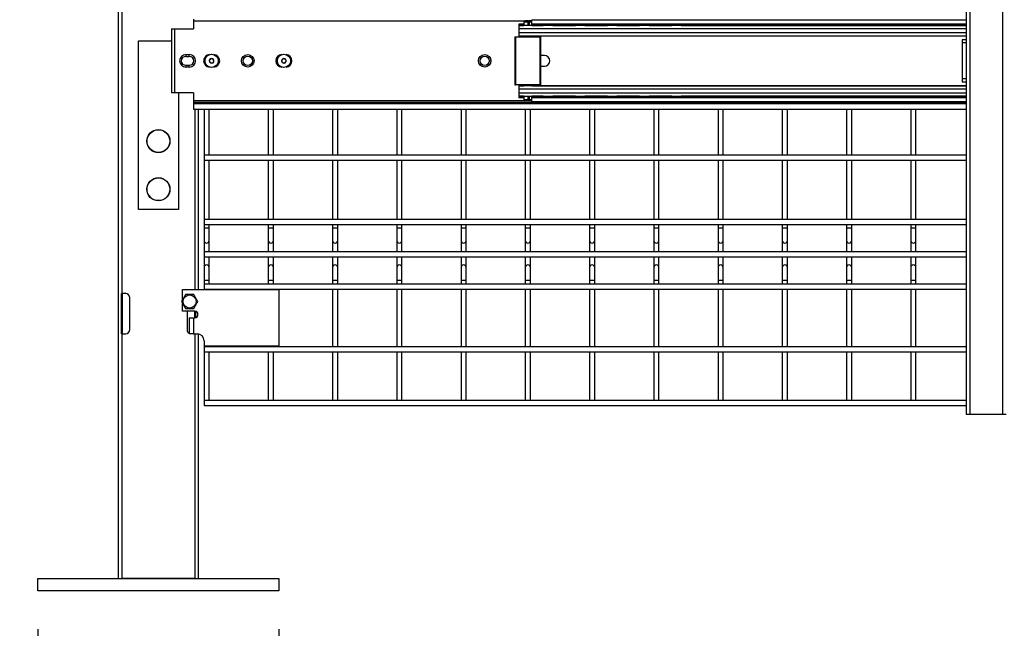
# Model space of a CAD drawing. Header units: inches. Extents: x 0.2 to 10.8, y 0.2 to 8.2.
# Tile 3 of 42: x 1.3 to 2.6, y 2 to 2.8. Entities that reach past the tile are written whole.
import ezdxf

# ---------------------------------------------------------------- set-up
doc = ezdxf.new("R2010")
doc.units = ezdxf.units.IN
doc.header["$MEASUREMENT"] = 0
doc.layers.add('DIMENSIONS', color=140, linetype='Continuous', lineweight=25)
doc.styles.add('SLDTEXTSTYLE0', font='TXT', dxfattribs={"width": 0.7})
doc.dimstyles.new('SLDDIMSTYLE0', dxfattribs={"dimtxt": 0.084961, "dimasz": 0.13, "dimexe": 0, "dimexo": 0.0625, "dimgap": 0.02124, "dimtad": 0, "dimtih": 1, "dimtoh": 1, "dimlfac": 24, "dimrnd": 1e-09, "dimzin": 12, "dimdsep": 46, "dimtxsty": 'SLDTEXTSTYLE0', "dimsah": 1, "dimcen": 0.09, "dimadec": 0, "dimazin": 3, "dimtfac": 1, "dimtofl": 0, "dimtmove": 0, "dimatfit": 3, "dimfxl": 0, "dimfrac": 2, "dimtolj": 1, "dimtzin": 12, "dimarcsym": 0})
doc.dimstyles.new('SLDDIMSTYLE1', dxfattribs={"dimtxt": 0.084961, "dimasz": 0.13, "dimexe": 0, "dimexo": 0.0625, "dimgap": 0.02124, "dimtad": 0, "dimtih": 1, "dimtoh": 1, "dimlfac": 24, "dimrnd": 1e-09, "dimzin": 4, "dimdsep": 46, "dimtxsty": 'SLDTEXTSTYLE0', "dimsah": 1, "dimcen": 0.09, "dimadec": 0, "dimazin": 1, "dimtfac": 1, "dimtmove": 0, "dimatfit": 0, "dimfxl": 0, "dimfrac": 2, "dimtolj": 1, "dimtzin": 12, "dimarcsym": 0})

# ---------------------------------------------------------------- blocks, each defined once
blk = doc.blocks.new('_D_1')
at = {"layer": 'DIMENSIONS'}
for p, q in [((1.5351, 5.0521), (0.9536, 5.0521)), ((1.0786, 5.0521), (1.0786, 3.9448)), ((0.8817, 3.7907), (0.8531, 3.7907)), ((0.8531, 3.7907), (0.8531, 3.6557)), ((1.2755, 3.7907), (1.304, 3.7907)), ((1.304, 3.7907), (1.304, 3.6557)), ((0.8531, 3.6557), (0.8817, 3.6557)), ((1.304, 3.6557), (1.2755, 3.6557)), ((1.0786, 2.0671), (1.0786, 3.6367)), ((1.3197, 2.0671), (0.9536, 2.0671))]:
    blk.add_line(p, q, dxfattribs=at)
for points in [[(1.0786, 5.0521), (1.0586, 4.9221), (1.0986, 4.9221)], [(1.0786, 2.0671), (1.0986, 2.1971), (1.0586, 2.1971)]]:
    blk.add_solid(points, dxfattribs=at)
at = {"layer": 'DIMENSIONS', "char_height": 0.08333, "attachment_point": 1, "style": 'SLDTEXTSTYLE0'}
for s, insert in [('71.64', (0.917, 3.9172)), ('1819.7', (0.8817, 3.7631))]:
    blk.add_mtext(s, dxfattribs=dict(at, insert=insert))
blk = doc.blocks.new('_D_2')
at = {"layer": 'DIMENSIONS'}
for p, q in [((1.3697, 2.0171), (1.3697, 1.3894)), ((1.6822, 2.0171), (1.6822, 1.3894)), ((0.6792, 1.5144), (0.6507, 1.5144)), ((0.6507, 1.5144), (0.6507, 1.3793)), ((1.0023, 1.5144), (1.0309, 1.5144)), ((1.0309, 1.5144), (1.0309, 1.3793)), ((1.3697, 1.5144), (1.1175, 1.5144)), ((1.6822, 1.5144), (1.9322, 1.5144)), ((0.6507, 1.3793), (0.6792, 1.3793)), ((1.0309, 1.3793), (1.0023, 1.3793))]:
    blk.add_line(p, q, dxfattribs=at)
for points in [[(1.3697, 1.5144), (1.2397, 1.5344), (1.2397, 1.4944)], [(1.6822, 1.5144), (1.8122, 1.4944), (1.8122, 1.5344)]]:
    blk.add_solid(points, dxfattribs=at)
at = {"layer": 'DIMENSIONS', "char_height": 0.08333, "attachment_point": 1, "style": 'SLDTEXTSTYLE0'}
for s, insert in [('7.50', (0.7145, 1.6408)), ('190.5', (0.6792, 1.4868))]:
    blk.add_mtext(s, dxfattribs=dict(at, insert=insert))
blk = doc.blocks.new('_D_3')
at = {"layer": 'DIMENSIONS'}
for p, q in [((1.6822, 2.0171), (1.6822, 1.3894)), ((3.4009, 2.0171), (3.4009, 1.3894)), ((1.6822, 1.5144), (2.2298, 1.5144)), ((2.3449, 1.5144), (2.3164, 1.5144)), ((2.3164, 1.5144), (2.3164, 1.3793)), ((2.7388, 1.5144), (2.7673, 1.5144)), ((2.7673, 1.5144), (2.7673, 1.3793)), ((3.4009, 1.5144), (2.8539, 1.5144)), ((2.3164, 1.3793), (2.3449, 1.3793)), ((2.7673, 1.3793), (2.7388, 1.3793))]:
    blk.add_line(p, q, dxfattribs=at)
for points in [[(1.6822, 1.5144), (1.8122, 1.4944), (1.8122, 1.5344)], [(3.4009, 1.5144), (3.2709, 1.5344), (3.2709, 1.4944)]]:
    blk.add_solid(points, dxfattribs=at)
at = {"layer": 'DIMENSIONS', "char_height": 0.08333, "attachment_point": 1, "style": 'SLDTEXTSTYLE0'}
for s, insert in [('41.25', (2.3803, 1.6408)), ('1047.8', (2.3449, 1.4868))]:
    blk.add_mtext(s, dxfattribs=dict(at, insert=insert))

msp = doc.modelspace()

# ---------------------------------------------------------------- linework, layer by layer
for p, q in [((1.47386, 5.04628), (1.47386, 2.08274)), ((2.57355, 5.04628), (2.57355, 2.29628)), ((2.57866, 2.29628), (2.57866, 5.04628)), ((2.62053, 5.04628), (2.62053, 2.29628)), ((1.47886, 2.45253), (1.47886, 3.65045)), ((1.5715, 2.80863), (1.5715, 2.80603)), ((1.5715, 2.80603), (1.5715, 2.79628)), ((2.00032, 2.80603), (1.5715, 2.80603)), ((1.99994, 2.80214), (1.99344, 2.80214)), ((1.99344, 2.80214), (1.99344, 2.80063)), ((1.99344, 2.80063), (1.99344, 2.80043)), ((1.99344, 2.80063), (1.99994, 2.80063)), ((2.57355, 2.80043), (1.99344, 2.80043)), ((1.99344, 2.80043), (1.99344, 2.79677)), ((1.99994, 2.80495), (1.99994, 2.80043)), ((2.00515, 2.80495), (1.99994, 2.80495)), ((2.00515, 2.8067), (2.00098, 2.8067)), ((2.00515, 2.8067), (2.00515, 2.80495)), ((2.00515, 2.8067), (2.00611, 2.8067)), ((2.00515, 2.80495), (2.00515, 2.80043)), ((2.00611, 2.8067), (2.00611, 2.80043)), ((2.00644, 2.8067), (2.00611, 2.8067)), ((2.00932, 2.8067), (2.00644, 2.8067)), ((2.00676, 2.80495), (2.00676, 2.80043)), ((2.01036, 2.80495), (2.00676, 2.80495)), ((2.01036, 2.80603), (2.00998, 2.80603)), ((2.01036, 2.8028), (2.01036, 2.80801)), ((2.01036, 2.80801), (2.57355, 2.80801)), ((2.01036, 2.80043), (2.01036, 2.8028)), ((2.01036, 2.8028), (2.57355, 2.8028)), ((2.0241, 2.80214), (2.01036, 2.80214)), ((2.01036, 2.80063), (2.02501, 2.80063)), ((2.03738, 2.80063), (2.06668, 2.80063)), ((2.06576, 2.80214), (2.03829, 2.80214)), ((2.07904, 2.80063), (2.10834, 2.80063)), ((2.10743, 2.80214), (2.07995, 2.80214)), ((2.12071, 2.80063), (2.15001, 2.80063)), ((2.1491, 2.80214), (2.12162, 2.80214)), ((2.16238, 2.80063), (2.19168, 2.80063)), ((2.19076, 2.80214), (2.16329, 2.80214)), ((2.20404, 2.80063), (2.57355, 2.80063)), ((2.57355, 2.80214), (2.20495, 2.80214)), ((1.54288, 2.79628), (1.54288, 2.71295)), ((1.54288, 2.79628), (1.54676, 2.79628)), ((1.54676, 2.79628), (1.54676, 2.71295)), ((1.54676, 2.79628), (1.5715, 2.79628)), ((1.98824, 2.78587), (1.98824, 2.72337)), ((1.98824, 2.78587), (1.98965, 2.78587)), ((1.98965, 2.72337), (1.98965, 2.78587)), ((1.98965, 2.78587), (2.02065, 2.78587)), ((1.99344, 2.79677), (1.99344, 2.79085)), ((1.99344, 2.79677), (2.57355, 2.79677)), ((1.99344, 2.79085), (1.99344, 2.78716)), ((2.57355, 2.79085), (1.99344, 2.79085)), ((1.99344, 2.78716), (2.57355, 2.78716)), ((1.99344, 2.78716), (1.99344, 2.78691)), ((1.99344, 2.78691), (1.99994, 2.78691)), ((1.99344, 2.78689), (1.99344, 2.78587)), ((1.99994, 2.78716), (1.99994, 2.78587)), ((2.00515, 2.78716), (2.00515, 2.78587)), ((2.00611, 2.78716), (2.00611, 2.78587)), ((2.00676, 2.78716), (2.00676, 2.78587)), ((2.01036, 2.78587), (2.01036, 2.78716)), ((2.01036, 2.78691), (2.57355, 2.78691)), ((2.02065, 2.78587), (2.02065, 2.72337)), ((2.02206, 2.78587), (2.02065, 2.78587)), ((2.02206, 2.72337), (2.02206, 2.78587)), ((1.4999, 2.78066), (1.54288, 2.78066)), ((1.4999, 2.56191), (1.4999, 2.78066)), ((2.56832, 2.78194), (2.56832, 2.77777)), ((2.57355, 2.78194), (2.56832, 2.78194)), ((2.56832, 2.77777), (2.56832, 2.73146)), ((2.57355, 2.77777), (2.56832, 2.77777)), ((1.56141, 2.76274), (1.56141, 2.76045)), ((1.56141, 2.76274), (1.566, 2.76274)), ((1.56141, 2.76045), (1.566, 2.76045)), ((1.566, 2.76045), (1.566, 2.76274)), ((2.02261, 2.76149), (2.02206, 2.76147)), ((2.02678, 2.76149), (2.02261, 2.76149)), ((1.56141, 2.74878), (1.56141, 2.74649)), ((1.566, 2.74878), (1.56141, 2.74878)), ((1.566, 2.74649), (1.56141, 2.74649)), ((1.566, 2.74649), (1.566, 2.74878)), ((2.02206, 2.74776), (2.02261, 2.74774)), ((2.02261, 2.74774), (2.02678, 2.74774)), ((1.98824, 2.72337), (1.98965, 2.72337)), ((2.02065, 2.72337), (1.98965, 2.72337)), ((1.99344, 2.72337), (1.99344, 2.72236)), ((1.99344, 2.72233), (1.99994, 2.72233)), ((1.99344, 2.72233), (1.99344, 2.72208)), ((2.57355, 2.72208), (1.99344, 2.72208)), ((1.99344, 2.72208), (1.99344, 2.71838)), ((1.99994, 2.72337), (1.99994, 2.72208)), ((2.00515, 2.72337), (2.00515, 2.72208)), ((2.00611, 2.72337), (2.00611, 2.72208)), ((2.00676, 2.72337), (2.00676, 2.72208)), ((2.01036, 2.72208), (2.01036, 2.72337)), ((2.01036, 2.72233), (2.57355, 2.72233)), ((2.02065, 2.72337), (2.02206, 2.72337)), ((2.56832, 2.73146), (2.56832, 2.7273)), ((2.57355, 2.73146), (2.56832, 2.73146)), ((2.56832, 2.7273), (2.57355, 2.7273)), ((1.54676, 2.71295), (1.54288, 2.71295)), ((1.5715, 2.71295), (1.54676, 2.71295)), ((1.55199, 2.71295), (1.55199, 2.56191)), ((1.5715, 2.71295), (1.5715, 2.7032)), ((1.99344, 2.71838), (1.99344, 2.71247)), ((1.99344, 2.71838), (2.57355, 2.71838)), ((1.99344, 2.71247), (1.99344, 2.7088)), ((2.57355, 2.71247), (1.99344, 2.71247)), ((1.99344, 2.7088), (2.57355, 2.7088)), ((1.99344, 2.7088), (1.99344, 2.7086)), ((1.99344, 2.7086), (1.99344, 2.7071)), ((1.99994, 2.7086), (1.99344, 2.7086)), ((1.99994, 2.7088), (1.99994, 2.70428)), ((2.00515, 2.7088), (2.00515, 2.70428)), ((2.00611, 2.7088), (2.00611, 2.70253)), ((2.00676, 2.7088), (2.00676, 2.70428)), ((2.01036, 2.70643), (2.01036, 2.7088)), ((2.02501, 2.7086), (2.01036, 2.7086)), ((2.06668, 2.7086), (2.03738, 2.7086)), ((2.10834, 2.7086), (2.07904, 2.7086)), ((2.15001, 2.7086), (2.12071, 2.7086)), ((2.19168, 2.7086), (2.16238, 2.7086)), ((2.57355, 2.7086), (2.20404, 2.7086)), ((1.5715, 2.7032), (1.5715, 2.70061)), ((1.5715, 2.7032), (2.00042, 2.7032)), ((1.5715, 2.70061), (1.5715, 2.699)), ((2.57355, 2.70061), (1.5715, 2.70061)), ((2.57355, 2.699), (1.5715, 2.699)), ((1.5715, 2.699), (1.5715, 2.69197)), ((1.99344, 2.7071), (1.99994, 2.7071)), ((1.99994, 2.70428), (2.00515, 2.70428)), ((2.00515, 2.70253), (2.00098, 2.70253)), ((2.00515, 2.70428), (2.00515, 2.70253)), ((2.00611, 2.70253), (2.00515, 2.70253)), ((2.00644, 2.70253), (2.00611, 2.70253)), ((2.00932, 2.70253), (2.00644, 2.70253)), ((2.00676, 2.70428), (2.01036, 2.70428)), ((2.00989, 2.7032), (2.01036, 2.7032)), ((2.01036, 2.7071), (2.0241, 2.7071)), ((2.57355, 2.70643), (2.01036, 2.70643)), ((2.01036, 2.70122), (2.01036, 2.70643)), ((2.57355, 2.70122), (2.01036, 2.70122)), ((2.03829, 2.7071), (2.06576, 2.7071)), ((2.03831, 2.7006), (2.03856, 2.70122)), ((2.07995, 2.7071), (2.10743, 2.7071)), ((2.07997, 2.7006), (2.08022, 2.70122)), ((2.12162, 2.7071), (2.1491, 2.7071)), ((2.12164, 2.7006), (2.12189, 2.70122)), ((2.16329, 2.7071), (2.19076, 2.7071)), ((2.16331, 2.7006), (2.16356, 2.70122)), ((2.20495, 2.7071), (2.57355, 2.7071)), ((2.20497, 2.7006), (2.20522, 2.70122)), ((1.5715, 2.69197), (2.57355, 2.69197)), ((1.57303, 2.69197), (1.57303, 2.45774)), ((1.57803, 2.45774), (1.57803, 2.69197)), ((1.58511, 2.69197), (1.58511, 2.63219)), ((1.59178, 2.63219), (1.59178, 2.69197)), ((1.66844, 2.69197), (1.66844, 2.63219)), ((1.67511, 2.63219), (1.67511, 2.69197)), ((1.75178, 2.69197), (1.75178, 2.63219)), ((1.75844, 2.63219), (1.75844, 2.69197)), ((1.83511, 2.69197), (1.83511, 2.63219)), ((1.84178, 2.63219), (1.84178, 2.69197)), ((1.91844, 2.69197), (1.91844, 2.63219)), ((1.92511, 2.63219), (1.92511, 2.69197)), ((2.00178, 2.69197), (2.00178, 2.63219)), ((2.00844, 2.63219), (2.00844, 2.69197)), ((2.08511, 2.69197), (2.08511, 2.63219)), ((2.09178, 2.63219), (2.09178, 2.69197)), ((2.16844, 2.69197), (2.16844, 2.63219)), ((2.17511, 2.63219), (2.17511, 2.69197)), ((2.25178, 2.69197), (2.25178, 2.63219)), ((2.25844, 2.63219), (2.25844, 2.69197)), ((2.33511, 2.69197), (2.33511, 2.63219)), ((2.34178, 2.63219), (2.34178, 2.69197)), ((2.41844, 2.69197), (2.41844, 2.63219)), ((2.42511, 2.63219), (2.42511, 2.69197)), ((2.50178, 2.69197), (2.50178, 2.63219)), ((2.50844, 2.63219), (2.50844, 2.69197)), ((2.57355, 2.63219), (1.58511, 2.63219)), ((1.58511, 2.63219), (1.58511, 2.62552)), ((1.58511, 2.62552), (1.58511, 2.54886)), ((1.58511, 2.62552), (2.57355, 2.62552)), ((1.59178, 2.54886), (1.59178, 2.62552)), ((1.66844, 2.62552), (1.66844, 2.54886)), ((1.67511, 2.54886), (1.67511, 2.62552)), ((1.75178, 2.62552), (1.75178, 2.54886)), ((1.75844, 2.54886), (1.75844, 2.62552)), ((1.83511, 2.62552), (1.83511, 2.54886)), ((1.84178, 2.54886), (1.84178, 2.62552)), ((1.91844, 2.62552), (1.91844, 2.54886)), ((1.92511, 2.54886), (1.92511, 2.62552)), ((2.00178, 2.62552), (2.00178, 2.54886)), ((2.00844, 2.54886), (2.00844, 2.62552)), ((2.08511, 2.62552), (2.08511, 2.54886)), ((2.09178, 2.54886), (2.09178, 2.62552)), ((2.16844, 2.62552), (2.16844, 2.54886)), ((2.17511, 2.54886), (2.17511, 2.62552)), ((2.25178, 2.62552), (2.25178, 2.54886)), ((2.25844, 2.54886), (2.25844, 2.62552)), ((2.33511, 2.62552), (2.33511, 2.54886)), ((2.34178, 2.54886), (2.34178, 2.62552)), ((2.41844, 2.62552), (2.41844, 2.54886)), ((2.42511, 2.54886), (2.42511, 2.62552)), ((2.50178, 2.62552), (2.50178, 2.54886)), ((2.50844, 2.54886), (2.50844, 2.62552)), ((1.55199, 2.56191), (1.4999, 2.56191)), ((2.57355, 2.54886), (1.58511, 2.54886)), ((1.58511, 2.54886), (1.58511, 2.54219)), ((1.58511, 2.54219), (1.58511, 2.53781)), ((1.58511, 2.54219), (2.57355, 2.54219)), ((1.59178, 2.53781), (1.59178, 2.54219)), ((1.66844, 2.54219), (1.66844, 2.53781)), ((1.67511, 2.53781), (1.67511, 2.54219)), ((1.75178, 2.54219), (1.75178, 2.53781)), ((1.75844, 2.53781), (1.75844, 2.54219)), ((1.83511, 2.54219), (1.83511, 2.53781)), ((1.84178, 2.53781), (1.84178, 2.54219)), ((1.91844, 2.54219), (1.91844, 2.53781)), ((1.92511, 2.53781), (1.92511, 2.54219)), ((2.00178, 2.54219), (2.00178, 2.53781)), ((2.00844, 2.53781), (2.00844, 2.54219)), ((2.08511, 2.54219), (2.08511, 2.53781)), ((2.09178, 2.53781), (2.09178, 2.54219)), ((2.16844, 2.54219), (2.16844, 2.53781)), ((2.17511, 2.53781), (2.17511, 2.54219)), ((2.25178, 2.54219), (2.25178, 2.53781)), ((2.25844, 2.53781), (2.25844, 2.54219)), ((2.33511, 2.54219), (2.33511, 2.53781)), ((2.34178, 2.53781), (2.34178, 2.54219)), ((2.41844, 2.54219), (2.41844, 2.53781)), ((2.42511, 2.53781), (2.42511, 2.54219)), ((2.50178, 2.54219), (2.50178, 2.53781)), ((2.50844, 2.53781), (2.50844, 2.54219)), ((1.58511, 2.53781), (1.58511, 2.52135)), ((1.58511, 2.53781), (1.59178, 2.53781)), ((1.59178, 2.52135), (1.59178, 2.53781)), ((1.66844, 2.53781), (1.66844, 2.52135)), ((1.66844, 2.53781), (1.67511, 2.53781)), ((1.67511, 2.52135), (1.67511, 2.53781)), ((1.75178, 2.53781), (1.75178, 2.52135)), ((1.75178, 2.53781), (1.75844, 2.53781)), ((1.75844, 2.52135), (1.75844, 2.53781)), ((1.83511, 2.53781), (1.83511, 2.52135)), ((1.83511, 2.53781), (1.84178, 2.53781)), ((1.84178, 2.52135), (1.84178, 2.53781)), ((1.91844, 2.53781), (1.91844, 2.52135)), ((1.91844, 2.53781), (1.92511, 2.53781)), ((1.92511, 2.52135), (1.92511, 2.53781)), ((2.00178, 2.53781), (2.00178, 2.52135)), ((2.00178, 2.53781), (2.00844, 2.53781)), ((2.00844, 2.52135), (2.00844, 2.53781)), ((2.08511, 2.53781), (2.08511, 2.52135)), ((2.08511, 2.53781), (2.09178, 2.53781)), ((2.09178, 2.52135), (2.09178, 2.53781)), ((2.16844, 2.53781), (2.16844, 2.52135)), ((2.16844, 2.53781), (2.17511, 2.53781)), ((2.17511, 2.52135), (2.17511, 2.53781)), ((2.25178, 2.53781), (2.25178, 2.52135)), ((2.25178, 2.53781), (2.25844, 2.53781)), ((2.25844, 2.52135), (2.25844, 2.53781)), ((2.33511, 2.53781), (2.33511, 2.52135)), ((2.33511, 2.53781), (2.34178, 2.53781)), ((2.34178, 2.52135), (2.34178, 2.53781)), ((2.41844, 2.53781), (2.41844, 2.52135)), ((2.41844, 2.53781), (2.42511, 2.53781)), ((2.42511, 2.52135), (2.42511, 2.53781)), ((2.50178, 2.53781), (2.50178, 2.52135)), ((2.50178, 2.53781), (2.50844, 2.53781)), ((2.50844, 2.52135), (2.50844, 2.53781)), ((1.58511, 2.52135), (1.58511, 2.50689)), ((1.59178, 2.50689), (1.59178, 2.52135)), ((1.66844, 2.52135), (1.66844, 2.50689)), ((1.67511, 2.50689), (1.67511, 2.52135)), ((1.75178, 2.52135), (1.75178, 2.50689)), ((1.75844, 2.50689), (1.75844, 2.52135)), ((1.83511, 2.52135), (1.83511, 2.50689)), ((1.84178, 2.50689), (1.84178, 2.52135)), ((1.91844, 2.52135), (1.91844, 2.50689)), ((1.92511, 2.50689), (1.92511, 2.52135)), ((2.00178, 2.52135), (2.00178, 2.50689)), ((2.00844, 2.50689), (2.00844, 2.52135)), ((2.08511, 2.52135), (2.08511, 2.50689)), ((2.09178, 2.50689), (2.09178, 2.52135)), ((2.16844, 2.52135), (2.16844, 2.50689)), ((2.17511, 2.50689), (2.17511, 2.52135)), ((2.25178, 2.52135), (2.25178, 2.50689)), ((2.25844, 2.50689), (2.25844, 2.52135)), ((2.33511, 2.52135), (2.33511, 2.50689)), ((2.34178, 2.50689), (2.34178, 2.52135)), ((2.41844, 2.52135), (2.41844, 2.50689)), ((2.42511, 2.50689), (2.42511, 2.52135)), ((2.50178, 2.52135), (2.50178, 2.50689)), ((2.50844, 2.50689), (2.50844, 2.52135)), ((2.57355, 2.50689), (1.58511, 2.50689)), ((1.58511, 2.50689), (1.58511, 2.50022)), ((1.58511, 2.50022), (2.57355, 2.50022)), ((1.58511, 2.50022), (1.58511, 2.48648)), ((1.59178, 2.48648), (1.59178, 2.50022)), ((1.66844, 2.50022), (1.66844, 2.48648)), ((1.67511, 2.48648), (1.67511, 2.50022)), ((1.75178, 2.50022), (1.75178, 2.48648)), ((1.75844, 2.48648), (1.75844, 2.50022)), ((1.83511, 2.50022), (1.83511, 2.48648)), ((1.84178, 2.48648), (1.84178, 2.50022)), ((1.91844, 2.50022), (1.91844, 2.48648)), ((1.92511, 2.48648), (1.92511, 2.50022)), ((2.00178, 2.50022), (2.00178, 2.48648)), ((2.00844, 2.48648), (2.00844, 2.50022)), ((2.08511, 2.50022), (2.08511, 2.48648)), ((2.09178, 2.48648), (2.09178, 2.50022)), ((2.16844, 2.50022), (2.16844, 2.48648)), ((2.17511, 2.48648), (2.17511, 2.50022)), ((2.25178, 2.50022), (2.25178, 2.48648)), ((2.25844, 2.48648), (2.25844, 2.50022)), ((2.33511, 2.50022), (2.33511, 2.48648)), ((2.34178, 2.48648), (2.34178, 2.50022)), ((2.41844, 2.50022), (2.41844, 2.48648)), ((2.42511, 2.48648), (2.42511, 2.50022)), ((2.50178, 2.50022), (2.50178, 2.48648)), ((2.50844, 2.48648), (2.50844, 2.50022)), ((1.58511, 2.48648), (1.58511, 2.47002)), ((1.59178, 2.47002), (1.59178, 2.48648)), ((1.66844, 2.48648), (1.66844, 2.47002)), ((1.67511, 2.47002), (1.67511, 2.48648)), ((1.75178, 2.48648), (1.75178, 2.47002)), ((1.75844, 2.47002), (1.75844, 2.48648)), ((1.83511, 2.48648), (1.83511, 2.47002)), ((1.84178, 2.47002), (1.84178, 2.48648)), ((1.91844, 2.48648), (1.91844, 2.47002)), ((1.92511, 2.47002), (1.92511, 2.48648)), ((2.00178, 2.48648), (2.00178, 2.47002)), ((2.00844, 2.47002), (2.00844, 2.48648)), ((2.08511, 2.48648), (2.08511, 2.47002)), ((2.09178, 2.47002), (2.09178, 2.48648)), ((2.16844, 2.48648), (2.16844, 2.47002)), ((2.17511, 2.47002), (2.17511, 2.48648)), ((2.25178, 2.48648), (2.25178, 2.47002)), ((2.25844, 2.47002), (2.25844, 2.48648)), ((2.33511, 2.48648), (2.33511, 2.47002)), ((2.34178, 2.47002), (2.34178, 2.48648)), ((2.41844, 2.48648), (2.41844, 2.47002)), ((2.42511, 2.47002), (2.42511, 2.48648)), ((2.50178, 2.48648), (2.50178, 2.47002)), ((2.50844, 2.47002), (2.50844, 2.48648)), ((1.58511, 2.47002), (1.58511, 2.46492)), ((1.58511, 2.47002), (1.58844, 2.47002)), ((2.57355, 2.46492), (1.58511, 2.46492)), ((1.58511, 2.46492), (1.58511, 2.45826)), ((1.58844, 2.47002), (1.59178, 2.47002)), ((1.59178, 2.46492), (1.59178, 2.47002)), ((1.66844, 2.47002), (1.66844, 2.46492)), ((1.66844, 2.47002), (1.67178, 2.47002)), ((1.67178, 2.47002), (1.67511, 2.47002)), ((1.67511, 2.46492), (1.67511, 2.47002)), ((1.75178, 2.47002), (1.75178, 2.46492)), ((1.75178, 2.47002), (1.75511, 2.47002)), ((1.75511, 2.47002), (1.75844, 2.47002)), ((1.75844, 2.46492), (1.75844, 2.47002)), ((1.83511, 2.47002), (1.83511, 2.46492)), ((1.83511, 2.47002), (1.83844, 2.47002)), ((1.83844, 2.47002), (1.84178, 2.47002)), ((1.84178, 2.46492), (1.84178, 2.47002)), ((1.91844, 2.47002), (1.91844, 2.46492)), ((1.91844, 2.47002), (1.92178, 2.47002)), ((1.92178, 2.47002), (1.92511, 2.47002)), ((1.92511, 2.46492), (1.92511, 2.47002)), ((2.00178, 2.47002), (2.00178, 2.46492)), ((2.00178, 2.47002), (2.00511, 2.47002)), ((2.00511, 2.47002), (2.00844, 2.47002)), ((2.00844, 2.46492), (2.00844, 2.47002)), ((2.08511, 2.47002), (2.08511, 2.46492)), ((2.08511, 2.47002), (2.08844, 2.47002)), ((2.08844, 2.47002), (2.09178, 2.47002)), ((2.09178, 2.46492), (2.09178, 2.47002)), ((2.16844, 2.47002), (2.16844, 2.46492)), ((2.16844, 2.47002), (2.17178, 2.47002)), ((2.17178, 2.47002), (2.17511, 2.47002)), ((2.17511, 2.46492), (2.17511, 2.47002)), ((2.25178, 2.47002), (2.25178, 2.46492)), ((2.25178, 2.47002), (2.25511, 2.47002)), ((2.25511, 2.47002), (2.25844, 2.47002)), ((2.25844, 2.46492), (2.25844, 2.47002)), ((2.33511, 2.47002), (2.33511, 2.46492)), ((2.33511, 2.47002), (2.33844, 2.47002)), ((2.33844, 2.47002), (2.34178, 2.47002)), ((2.34178, 2.46492), (2.34178, 2.47002)), ((2.41844, 2.47002), (2.41844, 2.46492)), ((2.41844, 2.47002), (2.42178, 2.47002)), ((2.42178, 2.47002), (2.42511, 2.47002)), ((2.42511, 2.46492), (2.42511, 2.47002)), ((2.50178, 2.47002), (2.50178, 2.46492)), ((2.50178, 2.47002), (2.50511, 2.47002)), ((2.50511, 2.47002), (2.50844, 2.47002)), ((2.50844, 2.46492), (2.50844, 2.47002)), ((1.47803, 2.40045), (1.47803, 2.45253)), ((1.47803, 2.45253), (1.47886, 2.45253)), ((1.48344, 2.45253), (1.47886, 2.45253)), ((1.47886, 2.45253), (1.47886, 2.40045)), ((1.55724, 2.45774), (1.68224, 2.45774)), ((1.55724, 2.44468), (1.55724, 2.45774)), ((1.58511, 2.45826), (1.58511, 2.45774)), ((1.58511, 2.45826), (2.57355, 2.45826)), ((1.59178, 2.45774), (1.59178, 2.45826)), ((1.66844, 2.45826), (1.66844, 2.45774)), ((1.67511, 2.45774), (1.67511, 2.45826)), ((1.68224, 2.45774), (1.68224, 2.3842)), ((1.75178, 2.45826), (1.75178, 2.38367)), ((1.75844, 2.38367), (1.75844, 2.45826)), ((1.83511, 2.45826), (1.83511, 2.38367)), ((1.84178, 2.38367), (1.84178, 2.45826)), ((1.91844, 2.45826), (1.91844, 2.38367)), ((1.92511, 2.38367), (1.92511, 2.45826)), ((2.00178, 2.45826), (2.00178, 2.38367)), ((2.00844, 2.38367), (2.00844, 2.45826)), ((2.08511, 2.45826), (2.08511, 2.38367)), ((2.09178, 2.38367), (2.09178, 2.45826)), ((2.16844, 2.45826), (2.16844, 2.38367)), ((2.17511, 2.38367), (2.17511, 2.45826)), ((2.25178, 2.45826), (2.25178, 2.38367)), ((2.25844, 2.38367), (2.25844, 2.45826)), ((2.33511, 2.45826), (2.33511, 2.38367)), ((2.34178, 2.38367), (2.34178, 2.45826)), ((2.41844, 2.45826), (2.41844, 2.38367)), ((2.42511, 2.38367), (2.42511, 2.45826)), ((2.50178, 2.45826), (2.50178, 2.38367)), ((2.50844, 2.38367), (2.50844, 2.45826)), ((1.48886, 2.40587), (1.48886, 2.44712)), ((1.55724, 2.42962), (1.55724, 2.43997)), ((1.57303, 2.42962), (1.55724, 2.42962)), ((1.56303, 2.42962), (1.56303, 2.40587)), ((1.57303, 2.42128), (1.57303, 2.42962)), ((1.57386, 2.42953), (1.57386, 2.42137)), ((1.56565, 2.42128), (1.56565, 2.40123)), ((1.56565, 2.42128), (1.57124, 2.42128)), ((1.57124, 2.42128), (1.57124, 2.40045)), ((1.57124, 2.42128), (1.57303, 2.42128)), ((1.47886, 2.40045), (1.47803, 2.40045)), ((1.47886, 2.08274), (1.47886, 2.40045)), ((1.47886, 2.40045), (1.48344, 2.40045)), ((1.57124, 2.40045), (1.56567, 2.40045)), ((1.57124, 2.40045), (1.57603, 2.40045)), ((1.57303, 2.40045), (1.57303, 2.08274)), ((1.57803, 2.08274), (1.57803, 2.40023)), ((1.58511, 2.39137), (1.58511, 2.3842)), ((1.58511, 2.3842), (1.58511, 2.38367)), ((1.68224, 2.3842), (1.58511, 2.3842)), ((2.57355, 2.38367), (1.58511, 2.38367)), ((1.58511, 2.38367), (1.58511, 2.37701)), ((1.58511, 2.37701), (2.57355, 2.37701)), ((1.58511, 2.37701), (1.58511, 2.31402)), ((1.59178, 2.38367), (1.59178, 2.3842)), ((1.59178, 2.31402), (1.59178, 2.37701)), ((1.66844, 2.3842), (1.66844, 2.38367)), ((1.66844, 2.37701), (1.66844, 2.31402)), ((1.67511, 2.38367), (1.67511, 2.3842)), ((1.67511, 2.31402), (1.67511, 2.37701)), ((1.75178, 2.37701), (1.75178, 2.31402)), ((1.75844, 2.31402), (1.75844, 2.37701)), ((1.83511, 2.37701), (1.83511, 2.31402)), ((1.84178, 2.31402), (1.84178, 2.37701)), ((1.91844, 2.37701), (1.91844, 2.31402)), ((1.92511, 2.31402), (1.92511, 2.37701)), ((2.00178, 2.37701), (2.00178, 2.31402)), ((2.00844, 2.31402), (2.00844, 2.37701)), ((2.08511, 2.37701), (2.08511, 2.31402)), ((2.09178, 2.31402), (2.09178, 2.37701)), ((2.16844, 2.37701), (2.16844, 2.31402)), ((2.17511, 2.31402), (2.17511, 2.37701)), ((2.25178, 2.37701), (2.25178, 2.31402)), ((2.25844, 2.31402), (2.25844, 2.37701)), ((2.33511, 2.37701), (2.33511, 2.31402)), ((2.34178, 2.31402), (2.34178, 2.37701)), ((2.41844, 2.37701), (2.41844, 2.31402)), ((2.42511, 2.31402), (2.42511, 2.37701)), ((2.50178, 2.37701), (2.50178, 2.31402)), ((2.50844, 2.31402), (2.50844, 2.37701)), ((2.57355, 2.31402), (1.58511, 2.31402)), ((1.58511, 2.31402), (1.58511, 2.30735)), ((1.58511, 2.30735), (2.57355, 2.30735)), ((2.57355, 2.29628), (2.57866, 2.29628)), ((2.57866, 2.29628), (2.62053, 2.29628)), ((2.62053, 2.29628), (2.62564, 2.29628)), ((1.36969, 2.06712), (1.36969, 2.08274)), ((1.36969, 2.08274), (1.68219, 2.08274)), ((1.57303, 2.08274), (1.47886, 2.08274)), ((1.68219, 2.08274), (1.68219, 2.06712)), ((1.68219, 2.06712), (1.36969, 2.06712))]:
    msp.add_line(p, q)
at = {"flags": 128}
for points in [[(2.03721, 2.80043), (2.03787, 2.80135), (2.03856, 2.8028)], [(2.07888, 2.80043), (2.07953, 2.80135), (2.08022, 2.8028)], [(2.12055, 2.80043), (2.1212, 2.80135), (2.12189, 2.8028)], [(2.16221, 2.80043), (2.16287, 2.80135), (2.16356, 2.8028)], [(2.20388, 2.80043), (2.20453, 2.80135), (2.20522, 2.8028)], [(2.03856, 2.70643), (2.03787, 2.70788), (2.03721, 2.7088)], [(2.08022, 2.70643), (2.07953, 2.70788), (2.07888, 2.7088)], [(2.12189, 2.70643), (2.1212, 2.70788), (2.12055, 2.7088)], [(2.16356, 2.70643), (2.16287, 2.70788), (2.16221, 2.7088)], [(2.20522, 2.70643), (2.20453, 2.70788), (2.20388, 2.7088)], [(2.02383, 2.70122), (2.02403, 2.70071), (2.02408, 2.7006)], [(2.06549, 2.70122), (2.06569, 2.70071), (2.06575, 2.7006)], [(2.10716, 2.70122), (2.10736, 2.70071), (2.10741, 2.7006)], [(2.14883, 2.70122), (2.14903, 2.70071), (2.14908, 2.7006)], [(2.19049, 2.70122), (2.19069, 2.70071), (2.19075, 2.7006)]]:
    msp.add_lwpolyline(points, dxfattribs=at)
for centre, radius in [((1.59496, 2.75462), 0.00856), ((1.64179, 2.75462), 0.00813), ((1.64179, 2.75462), 0.00604), ((1.68871, 2.75462), 0.00856), ((1.94912, 2.75462), 0.00813), ((1.94912, 2.75462), 0.00604), ((1.52594, 2.65045), 0.01498), ((1.52594, 2.65045), 0.01476), ((1.52594, 2.58795), 0.01498), ((1.52594, 2.58795), 0.01476), ((1.5664, 2.44233), 0.00846)]:
    msp.add_circle(centre, radius)
for centre, radius, start, end in [((2.00227, 2.80475), 0.00234, 123.41269, 175.06187), ((2.002, 2.80498), 0.00475, 359.61235, 21.19059), ((2.00803, 2.80475), 0.00234, 4.93813, 56.58731), ((2.03119, 2.80541), 0.00781, 199.47122, 219.56799), ((2.07286, 2.80541), 0.00781, 199.47122, 219.56799), ((2.11453, 2.80541), 0.00781, 199.47122, 219.56799), ((2.15619, 2.80541), 0.00781, 199.47122, 219.56799), ((2.19786, 2.80541), 0.00781, 199.47122, 219.56799), ((1.56141, 2.75462), 0.00813, 90, 270), ((1.56141, 2.75462), 0.00583, 90, 270), ((1.566, 2.75462), 0.00813, 270, 90), ((1.566, 2.75462), 0.00583, 270, 90), ((1.59266, 2.75462), 0.00813, 93.15397, 266.84602), ((1.59725, 2.75462), 0.00812, 273.15363, 86.8464), ((1.68637, 2.75462), 0.00813, 92.80629, 267.19372), ((1.69096, 2.75462), 0.00813, 273.50976, 86.49023), ((2.02678, 2.75462), 0.00688, 0, 90), ((1.59496, 2.75462), 0.00301, 156.28127, 216.28127), ((1.59496, 2.75462), 0.00301, 96.28127, 156.28127), ((1.59496, 2.75462), 0.00301, 216.28127, 276.28127), ((1.59496, 2.75462), 0.00301, 36.28127, 96.28127), ((1.59496, 2.75462), 0.00301, 276.28127, 336.28127), ((1.59496, 2.75462), 0.00301, 336.28127, 36.28127), ((1.68871, 2.75462), 0.00301, 150, 210), ((1.68871, 2.75462), 0.00301, 90, 150), ((1.68871, 2.75462), 0.00301, 210, 270), ((1.68871, 2.75462), 0.00301, 30, 90), ((1.68871, 2.75462), 0.00301, 270, 330), ((1.68871, 2.75462), 0.00301, 330, 30), ((2.02678, 2.75462), 0.00688, 270, 0), ((2.03119, 2.70383), 0.00781, 140.43201, 160.52878), ((2.07286, 2.70383), 0.00781, 140.43201, 160.52878), ((2.11453, 2.70383), 0.00781, 140.43201, 160.52878), ((2.15619, 2.70383), 0.00781, 140.43201, 160.52878), ((2.19786, 2.70383), 0.00781, 140.43201, 160.52878), ((2.00336, 2.70513), 0.00352, 193.93747, 227.58797), ((1.99936, 2.70474), 0.00741, 342.70457, 356.49249), ((2.00694, 2.70513), 0.00352, 312.41203, 346.06253), ((1.58844, 2.52135), 0.00333, 180, 270), ((1.58844, 2.52135), 0.00333, 270, 0), ((1.67178, 2.52135), 0.00333, 180, 270), ((1.67178, 2.52135), 0.00333, 270, 0), ((1.75511, 2.52135), 0.00333, 180, 270), ((1.75511, 2.52135), 0.00333, 270, 0), ((1.83844, 2.52135), 0.00333, 180, 270), ((1.83844, 2.52135), 0.00333, 270, 0), ((1.92178, 2.52135), 0.00333, 180, 270), ((1.92178, 2.52135), 0.00333, 270, 0), ((2.00511, 2.52135), 0.00333, 180, 270), ((2.00511, 2.52135), 0.00333, 270, 0), ((2.08844, 2.52135), 0.00333, 180, 270), ((2.08844, 2.52135), 0.00333, 270, 0), ((2.17178, 2.52135), 0.00333, 180, 270), ((2.17178, 2.52135), 0.00333, 270, 0), ((2.25511, 2.52135), 0.00333, 180, 270), ((2.25511, 2.52135), 0.00333, 270, 0), ((2.33844, 2.52135), 0.00333, 180, 270), ((2.33844, 2.52135), 0.00333, 270, 0), ((2.42178, 2.52135), 0.00333, 180, 270), ((2.42178, 2.52135), 0.00333, 270, 0), ((2.50511, 2.52135), 0.00333, 180, 270), ((2.50511, 2.52135), 0.00333, 270, 0), ((1.58844, 2.48648), 0.00333, 0, 180), ((1.67178, 2.48648), 0.00333, 0, 180), ((1.75511, 2.48648), 0.00333, 0, 180), ((1.83844, 2.48648), 0.00333, 0, 180), ((1.92178, 2.48648), 0.00333, 0, 180), ((2.00511, 2.48648), 0.00333, 0, 180), ((2.08844, 2.48648), 0.00333, 0, 180), ((2.17178, 2.48648), 0.00333, 0, 180), ((2.25511, 2.48648), 0.00333, 0, 180), ((2.33844, 2.48648), 0.00333, 0, 180), ((2.42178, 2.48648), 0.00333, 0, 180), ((2.50511, 2.48648), 0.00333, 0, 180), ((1.48344, 2.44712), 0.00542, 0, 90), ((1.57303, 2.42545), 0.00417, 270, 90), ((1.48344, 2.40587), 0.00542, 270, 0), ((1.56844, 2.40587), 0.00542, 180, 238.97683), ((1.57603, 2.39137), 0.00908, 0, 90)]:
    msp.add_arc(centre, radius, start, end)
for points, knots in [([(1.59463, 2.75761), (1.59444, 2.75747), (1.59424, 2.75733), (1.59384, 2.75703), (1.59363, 2.75688), (1.593, 2.75641), (1.59258, 2.75611), (1.5922, 2.75583)], [0, 0, 0, 0, 0.25, 0.25, 0.5, 0.5, 1, 1, 1, 1]), ([(1.59253, 2.75284), (1.59251, 2.75307), (1.59248, 2.75331), (1.59243, 2.7538), (1.5924, 2.75406), (1.59231, 2.75485), (1.59225, 2.75536), (1.5922, 2.75583)], [0, 0, 0, 0, 0.25, 0.25, 0.5, 0.5, 1, 1, 1, 1]), ([(1.59253, 2.75284), (1.59275, 2.75274), (1.59297, 2.75265), (1.59342, 2.75245), (1.59366, 2.75234), (1.59438, 2.75202), (1.59485, 2.75182), (1.59528, 2.75163)], [0, 0, 0, 0, 0.25, 0.25, 0.5, 0.5, 1, 1, 1, 1]), ([(1.59738, 2.7564), (1.59716, 2.75649), (1.59694, 2.75659), (1.59649, 2.75679), (1.59625, 2.75689), (1.59553, 2.75721), (1.59506, 2.75742), (1.59463, 2.75761)], [0, 0, 0, 0, 0.25, 0.25, 0.5, 0.5, 1, 1, 1, 1]), ([(1.59528, 2.75163), (1.59547, 2.75177), (1.59567, 2.75191), (1.59607, 2.7522), (1.59628, 2.75236), (1.59692, 2.75283), (1.59733, 2.75313), (1.59771, 2.75341)], [0, 0, 0, 0, 0.25, 0.25, 0.5, 0.5, 1, 1, 1, 1]), ([(1.59771, 2.75341), (1.59768, 2.75364), (1.59766, 2.75388), (1.5976, 2.75437), (1.59757, 2.75464), (1.59749, 2.75542), (1.59743, 2.75593), (1.59738, 2.7564)], [0, 0, 0, 0, 0.25, 0.25, 0.5, 0.5, 1, 1, 1, 1]), ([(1.68871, 2.75762), (1.6885, 2.75751), (1.68829, 2.75739), (1.68786, 2.75714), (1.68764, 2.75701), (1.68695, 2.75661), (1.68651, 2.75636), (1.6861, 2.75612)], [0, 0, 0, 0, 0.25, 0.25, 0.5, 0.5, 1, 1, 1, 1]), ([(1.6861, 2.75612), (1.6861, 2.75589), (1.6861, 2.75565), (1.6861, 2.75515), (1.6861, 2.75489), (1.6861, 2.7541), (1.6861, 2.75359), (1.6861, 2.75311)], [0, 0, 0, 0, 0.25, 0.25, 0.5, 0.5, 1, 1, 1, 1]), ([(1.6861, 2.75311), (1.6863, 2.753), (1.68651, 2.75288), (1.68694, 2.75263), (1.68717, 2.7525), (1.68785, 2.7521), (1.6883, 2.75185), (1.68871, 2.75161)], [0, 0, 0, 0, 0.25, 0.25, 0.5, 0.5, 1, 1, 1, 1]), ([(1.69131, 2.75612), (1.69111, 2.75624), (1.6909, 2.75636), (1.69047, 2.75661), (1.69024, 2.75674), (1.68956, 2.75713), (1.68911, 2.75739), (1.68871, 2.75762)], [0, 0, 0, 0, 0.25, 0.25, 0.5, 0.5, 1, 1, 1, 1]), ([(1.68871, 2.75161), (1.68891, 2.75173), (1.68912, 2.75185), (1.68955, 2.7521), (1.68978, 2.75223), (1.69046, 2.75262), (1.6909, 2.75288), (1.69131, 2.75311)], [0, 0, 0, 0, 0.25, 0.25, 0.5, 0.5, 1, 1, 1, 1]), ([(1.69131, 2.75612), (1.69131, 2.75589), (1.69131, 2.75565), (1.69131, 2.75515), (1.69131, 2.75489), (1.69131, 2.75409), (1.69131, 2.75359), (1.69131, 2.75311)], [0, 0, 0, 0, 0.25, 0.25, 0.5, 0.5, 1, 1, 1, 1]), ([(1.56114, 2.45144), (1.56028, 2.44995), (1.55941, 2.44844), (1.55829, 2.4465), (1.55807, 2.44611), (1.55762, 2.44534), (1.5574, 2.44496), (1.55674, 2.44382), (1.55631, 2.44307), (1.55588, 2.44233)], [0, 0, 0, 0, 0.5, 0.5, 0.625, 0.625, 0.75, 0.75, 1, 1, 1, 1]), ([(1.55588, 2.44233), (1.55674, 2.44084), (1.55761, 2.43933), (1.55873, 2.43739), (1.55895, 2.437), (1.5594, 2.43623), (1.55962, 2.43585), (1.56028, 2.43471), (1.56071, 2.43396), (1.56114, 2.43321)], [0, 0, 0, 0, 0.5, 0.5, 0.625, 0.625, 0.75, 0.75, 1, 1, 1, 1]), ([(1.57167, 2.45144), (1.56995, 2.45144), (1.5682, 2.45144), (1.56597, 2.45144), (1.56552, 2.45144), (1.56463, 2.45144), (1.56419, 2.45144), (1.56287, 2.45144), (1.562, 2.45144), (1.56114, 2.45144)], [0, 0, 0, 0, 0.5, 0.5, 0.625, 0.625, 0.75, 0.75, 1, 1, 1, 1]), ([(1.57693, 2.44233), (1.57607, 2.44381), (1.5752, 2.44532), (1.57408, 2.44726), (1.57385, 2.44765), (1.57341, 2.44842), (1.57319, 2.4488), (1.57253, 2.44994), (1.5721, 2.4507), (1.57167, 2.45144)], [0, 0, 0, 0, 0.5, 0.5, 0.625, 0.625, 0.75, 0.75, 1, 1, 1, 1]), ([(1.57167, 2.43321), (1.57252, 2.4347), (1.5734, 2.43621), (1.57452, 2.43815), (1.57474, 2.43854), (1.57518, 2.43931), (1.57541, 2.43969), (1.57606, 2.44083), (1.5765, 2.44158), (1.57693, 2.44233)], [0, 0, 0, 0, 0.5, 0.5, 0.625, 0.625, 0.75, 0.75, 1, 1, 1, 1]), ([(1.56114, 2.43321), (1.56286, 2.43321), (1.5646, 2.43321), (1.56684, 2.43321), (1.56729, 2.43321), (1.56818, 2.43321), (1.56862, 2.43321), (1.56994, 2.43321), (1.57081, 2.43321), (1.57167, 2.43321)], [0, 0, 0, 0, 0.5, 0.5, 0.625, 0.625, 0.75, 0.75, 1, 1, 1, 1])]:
    msp.add_open_spline(points, degree=3, knots=knots)

# ---------------------------------------------------------------- dimensions: what is measured, and where the dimension line sits
at = {"layer": 'DIMENSIONS'}
dim = msp.add_linear_dim(base=(1.07857, 2.06712), p1=(1.58511, 5.05214), p2=(1.36969, 2.06712), angle=90, dimstyle='SLDDIMSTYLE0', dxfattribs=at)
dim.commit()
dim.dimension.update_dxf_attribs({"geometry": '_D_1', "text_midpoint": (1.07857, 3.79073), "dimtype": 160})
for base, p2, dimstyle, picture, middle in [((1.36969, 1.51436), (1.36969, 2.06712), 'SLDDIMSTYLE1', '_D_2', (0.84076, 1.51436)), ((3.40094, 1.51436), (3.40094, 2.06712), 'SLDDIMSTYLE0', '_D_3', (2.54185, 1.51436))]:
    dim = msp.add_linear_dim(base=base, p1=(1.68219, 2.06712), p2=p2, dimstyle=dimstyle, dxfattribs=at)
    dim.commit()
    dim.dimension.update_dxf_attribs({"geometry": picture, "text_midpoint": middle, "dimtype": 160})

doc.saveas('drawing.dxf')
